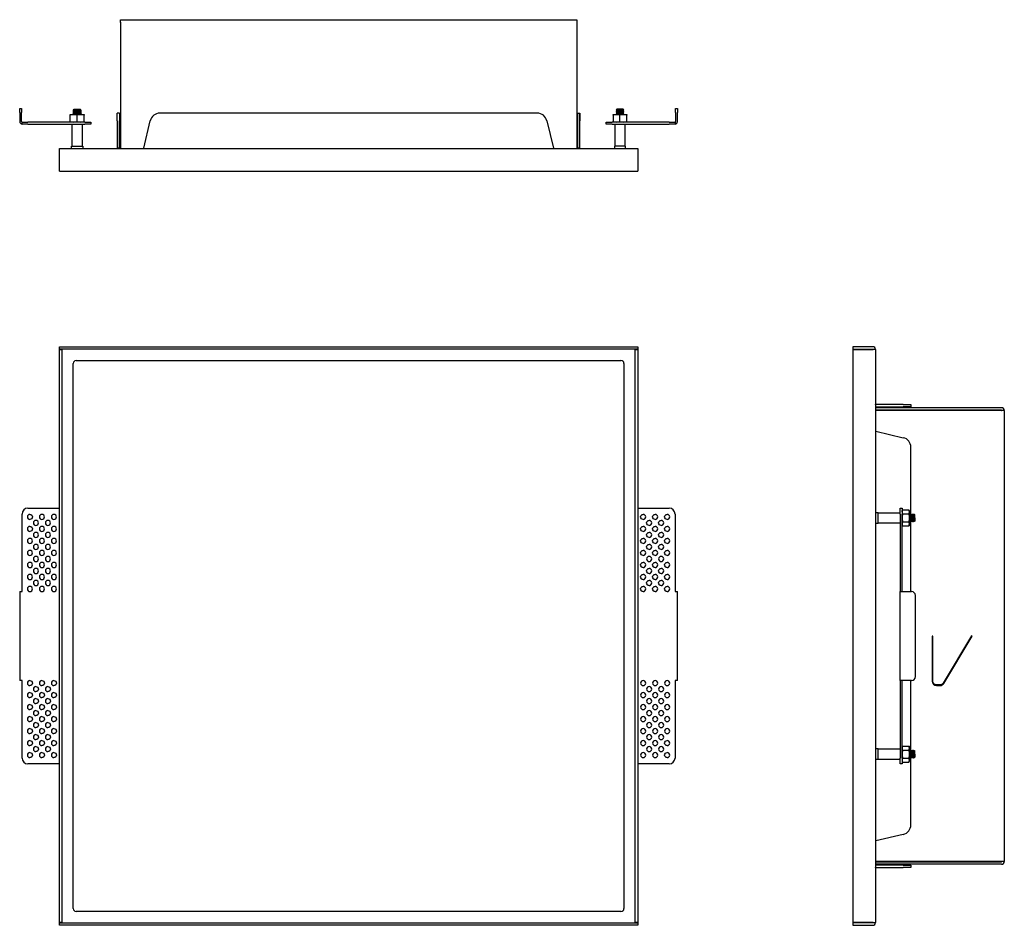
# Model space of a CAD drawing. Extents: x 586 to 1086, y 183 to 643.
import ezdxf

# ---------------------------------------------------------------- set-up
doc = ezdxf.new("R2010")
doc.units = 0
doc.header["$MEASUREMENT"] = 0
doc.layers.add('MAKE2D$VISIBILE$CURVE', color=7, linetype='CONTINUOUS')

msp = doc.modelspace()

# ---------------------------------------------------------------- linework, layer by layer
at = {"layer": 'MAKE2D$VISIBILE$CURVE', "color": 7}
for p, q in [((636.9, 641.39), (636.9, 642.79)), ((636.9, 642.79), (638.3, 642.79)), ((636.9, 641.39), (636.9, 577.29)), ((638.3, 642.79), (867.5, 642.79)), ((867.5, 642.79), (868.9, 642.79)), ((868.9, 642.79), (868.9, 641.39)), ((868.9, 641.39), (868.9, 577.29)), ((585.7, 595.59), (585.7, 597.59)), ((585.7, 597.59), (586.7, 597.59)), ((586.7, 597.59), (586.7, 595.59)), ((612.9, 596.72), (613.23, 596.91)), ((612.9, 596.72), (616.9, 596.72)), ((612.9, 596.65), (612.9, 596.72)), ((612.9, 596.65), (616.9, 596.65)), ((613.23, 596.46), (612.9, 596.65)), ((612.9, 596.27), (613.23, 596.46)), ((612.9, 596.27), (616.9, 596.27)), ((613.23, 596), (612.9, 596.19)), ((616.9, 596.19), (612.9, 596.19)), ((612.9, 595.81), (613.23, 596)), ((616.9, 595.81), (612.9, 595.81)), ((612.9, 595.74), (612.9, 595.81)), ((612.9, 595.74), (616.9, 595.74)), ((613.23, 595.55), (612.9, 595.74)), ((613.02, 597.03), (613.28, 597.29)), ((613.02, 597.03), (616.78, 597.03)), ((613.23, 596.91), (613.02, 597.03)), ((613.23, 596.91), (616.57, 596.91)), ((613.23, 596.46), (616.57, 596.46)), ((616.57, 596), (613.23, 596)), ((613.28, 597.29), (616.52, 597.29)), ((616.52, 597.29), (616.78, 597.03)), ((616.78, 597.03), (616.57, 596.91)), ((616.57, 596.91), (616.9, 596.72)), ((616.9, 596.65), (616.57, 596.46)), ((616.57, 596.46), (616.9, 596.27)), ((616.9, 596.19), (616.57, 596)), ((616.57, 596), (616.9, 595.81)), ((616.9, 595.74), (616.57, 595.55)), ((616.9, 596.72), (616.9, 596.65)), ((616.9, 595.81), (616.9, 595.74)), ((888.9, 596.72), (889.23, 596.91)), ((888.9, 596.72), (888.9, 596.65)), ((892.9, 596.72), (888.9, 596.72)), ((888.9, 596.65), (889.23, 596.46)), ((892.9, 596.65), (888.9, 596.65)), ((889.23, 596.46), (888.9, 596.27)), ((888.9, 596.27), (888.9, 596.19)), ((892.9, 596.27), (888.9, 596.27)), ((888.9, 596.19), (889.23, 596)), ((888.9, 596.19), (892.9, 596.19)), ((889.23, 596), (888.9, 595.81)), ((888.9, 595.81), (892.9, 595.81)), ((888.9, 595.74), (889.23, 595.55)), ((892.9, 595.74), (888.9, 595.74)), ((889.28, 597.29), (889.02, 597.03)), ((889.02, 597.03), (889.23, 596.91)), ((892.78, 597.03), (889.02, 597.03)), ((892.57, 596.91), (889.23, 596.91)), ((892.57, 596.46), (889.23, 596.46)), ((889.23, 596), (892.57, 596)), ((892.52, 597.29), (889.28, 597.29)), ((892.78, 597.03), (892.52, 597.29)), ((892.57, 596.91), (892.78, 597.03)), ((892.57, 596.91), (892.9, 596.72)), ((892.57, 596.46), (892.9, 596.65)), ((892.9, 596.27), (892.57, 596.46)), ((892.57, 596), (892.9, 596.19)), ((892.9, 595.81), (892.57, 596)), ((892.57, 595.55), (892.9, 595.74)), ((892.9, 596.65), (892.9, 596.72)), ((892.9, 596.19), (892.9, 596.27)), ((919.1, 595.59), (919.1, 597.59)), ((919.1, 597.59), (920.1, 597.59)), ((920.1, 597.59), (920.1, 595.59)), ((585.7, 595.59), (585.7, 590.99)), ((586.7, 590.99), (586.7, 595.59)), ((586.9, 589.79), (586.9, 590.79)), ((586.9, 590.79), (589.9, 590.79)), ((611.4, 590.79), (589.9, 590.79)), ((611.4, 594.59), (613.15, 594.59)), ((611.4, 594.28), (611.4, 594.59)), ((611.4, 591.11), (611.4, 594.28)), ((611.4, 590.79), (611.4, 591.11)), ((618.4, 590.79), (611.4, 590.79)), ((612.9, 595.36), (613.23, 595.55)), ((616.9, 595.36), (612.9, 595.36)), ((612.9, 595.28), (612.9, 595.36)), ((613.23, 595.09), (612.9, 595.28)), ((612.9, 595.28), (616.9, 595.28)), ((612.9, 594.91), (613.23, 595.09)), ((616.9, 594.91), (612.9, 594.91)), ((612.9, 594.83), (612.9, 594.91)), ((613.23, 594.64), (612.9, 594.83)), ((612.9, 594.83), (616.9, 594.83)), ((613.15, 594.59), (616.65, 594.59)), ((616.57, 595.55), (613.23, 595.55)), ((616.57, 595.09), (613.23, 595.09)), ((616.57, 594.64), (613.23, 594.64)), ((614.9, 591.11), (614.9, 594.28)), ((616.57, 595.55), (616.9, 595.36)), ((616.9, 595.28), (616.57, 595.09)), ((616.57, 595.09), (616.9, 594.91)), ((616.9, 594.83), (616.57, 594.64)), ((616.65, 594.59), (618.4, 594.59)), ((616.9, 595.36), (616.9, 595.28)), ((616.9, 594.91), (616.9, 594.83)), ((618.4, 594.59), (618.4, 594.28)), ((618.4, 591.11), (618.4, 594.28)), ((618.4, 591.11), (618.4, 590.79)), ((618.9, 590.79), (618.4, 590.79)), ((618.9, 590.79), (621.9, 590.79)), ((621.9, 590.79), (621.9, 589.79)), ((635.3, 591.45), (635.3, 595.29)), ((636.5, 595.29), (635.3, 595.29)), ((635.3, 591.45), (635.3, 577.49)), ((636.5, 595.29), (636.5, 591.45)), ((636.5, 577.49), (636.5, 591.45)), ((648.79, 577.49), (652.11, 591.45)), ((848.84, 595.29), (656.97, 595.29)), ((853.7, 591.45), (857.02, 577.49)), ((869.3, 595.29), (870.5, 595.29)), ((869.3, 595.29), (869.3, 591.45)), ((869.3, 591.45), (869.3, 595.29)), ((869.3, 591.45), (869.3, 577.49)), ((870.5, 591.45), (870.5, 595.29)), ((870.5, 595.29), (870.5, 591.45)), ((870.5, 577.49), (870.5, 591.45)), ((883.9, 589.79), (883.9, 590.79)), ((883.9, 590.79), (886.9, 590.79)), ((887.4, 590.79), (886.9, 590.79)), ((887.4, 594.59), (889.15, 594.59)), ((887.4, 594.28), (887.4, 594.59)), ((887.4, 594.28), (887.4, 591.11)), ((887.4, 590.79), (887.4, 591.11)), ((894.4, 590.79), (887.4, 590.79)), ((889.23, 595.55), (888.9, 595.36)), ((888.9, 595.36), (892.9, 595.36)), ((888.9, 595.28), (889.23, 595.09)), ((892.9, 595.28), (888.9, 595.28)), ((889.23, 595.09), (888.9, 594.91)), ((888.9, 594.91), (892.9, 594.91)), ((888.9, 594.83), (889.23, 594.64)), ((892.9, 594.83), (888.9, 594.83)), ((892.65, 594.59), (889.15, 594.59)), ((889.23, 595.55), (892.57, 595.55)), ((889.23, 595.09), (892.57, 595.09)), ((889.23, 594.64), (892.57, 594.64)), ((890.9, 591.11), (890.9, 594.28)), ((892.9, 595.36), (892.57, 595.55)), ((892.57, 595.09), (892.9, 595.28)), ((892.9, 594.91), (892.57, 595.09)), ((892.57, 594.64), (892.9, 594.83)), ((892.65, 594.59), (894.4, 594.59)), ((894.4, 594.59), (894.4, 594.28)), ((894.4, 591.11), (894.4, 594.28)), ((894.4, 591.11), (894.4, 590.79)), ((915.9, 590.79), (894.4, 590.79)), ((915.9, 590.79), (918.9, 590.79)), ((918.9, 590.79), (918.9, 589.79)), ((919.1, 595.59), (919.1, 590.99)), ((920.1, 590.99), (920.1, 595.59)), ((589.9, 589.79), (586.9, 589.79)), ((589.9, 589.79), (612.4, 589.79)), ((612.4, 589.79), (617.4, 589.79)), ((612.4, 578.59), (612.4, 589.79)), ((617.4, 589.79), (618.9, 589.79)), ((617.4, 589.79), (617.4, 578.59)), ((621.9, 589.79), (618.9, 589.79)), ((886.9, 589.79), (883.9, 589.79)), ((886.9, 589.79), (888.4, 589.79)), ((888.4, 589.79), (893.4, 589.79)), ((888.4, 578.59), (888.4, 589.79)), ((893.4, 589.79), (893.4, 578.59)), ((893.4, 589.79), (915.9, 589.79)), ((918.9, 589.79), (915.9, 589.79)), ((605.9, 575.89), (605.9, 577.29)), ((605.9, 577.29), (607.3, 577.29)), ((605.9, 565.79), (605.9, 575.89)), ((607.3, 577.29), (612.08, 577.29)), ((612.08, 578.59), (612.4, 578.59)), ((612.08, 577.29), (612.08, 578.59)), ((612.08, 577.29), (617.73, 577.29)), ((612.4, 578.59), (617.4, 578.59)), ((617.4, 578.59), (617.73, 578.59)), ((617.73, 578.59), (617.73, 577.29)), ((617.73, 577.29), (635.1, 577.29)), ((635.1, 577.29), (636.49, 577.29)), ((636.5, 577.49), (635.3, 577.49)), ((636.49, 577.29), (636.5, 577.49)), ((636.49, 577.29), (636.9, 577.29)), ((636.9, 577.29), (868.9, 577.29)), ((648.74, 577.29), (648.79, 577.49)), ((857.02, 577.49), (857.07, 577.29)), ((868.9, 577.29), (869.32, 577.29)), ((869.3, 577.49), (869.32, 577.29)), ((870.5, 577.49), (869.3, 577.49)), ((869.32, 577.29), (870.7, 577.29)), ((870.7, 577.29), (888.08, 577.29)), ((888.4, 578.59), (888.08, 578.59)), ((888.08, 578.59), (888.08, 577.29)), ((888.08, 577.29), (893.73, 577.29)), ((893.4, 578.59), (888.4, 578.59)), ((893.73, 578.59), (893.4, 578.59)), ((893.73, 577.29), (893.73, 578.59)), ((893.73, 577.29), (898.5, 577.29)), ((898.5, 577.29), (899.9, 577.29)), ((899.9, 577.29), (899.9, 575.89)), ((899.9, 575.89), (899.9, 565.79)), ((605.9, 565.79), (899.9, 565.79)), ((605.9, 476.6), (899.9, 476.6)), ((605.9, 475.4), (605.9, 476.6)), ((899.9, 476.6), (899.9, 475.4)), ((1009.3, 476.6), (1009.3, 475.4)), ((1019.4, 476.6), (1009.3, 476.6)), ((899.9, 475.4), (605.9, 475.4)), ((605.9, 475.2), (605.9, 475.4)), ((605.9, 394.6), (605.9, 475.2)), ((605.9, 475.2), (607.1, 475.2)), ((607.1, 475.2), (607.1, 184)), ((607.1, 475.2), (607.3, 475.2)), ((898.5, 475.2), (898.7, 475.2)), ((898.7, 184), (898.7, 475.2)), ((898.7, 475.2), (899.9, 475.2)), ((899.9, 475.4), (899.9, 475.2)), ((899.9, 475.2), (899.9, 394.6)), ((1009.3, 475.4), (1019.4, 475.4)), ((1009.3, 475.2), (1009.3, 184)), ((1009.3, 475.2), (1019.4, 475.2)), ((1019.4, 475.2), (1019.6, 475.2)), ((1020.8, 475.2), (1019.6, 475.2)), ((1020.8, 475.2), (1020.8, 447.4)), ((612.9, 191.1), (612.9, 468.1)), ((614.4, 469.6), (891.4, 469.6)), ((892.9, 468.1), (892.9, 191.1)), ((1020.8, 447.4), (1020.8, 446.01)), ((1020.8, 446.01), (1021, 446)), ((1020.8, 446.01), (1020.8, 445.6)), ((1020.8, 445.6), (1020.8, 444.4)), ((1084.9, 445.6), (1020.8, 445.6)), ((1034.95, 447.2), (1021, 447.2)), ((1021, 446), (1021, 447.2)), ((1021, 446), (1034.95, 446)), ((1034.95, 447.2), (1038.8, 447.2)), ((1038.8, 446), (1034.95, 446)), ((1038.8, 447.2), (1038.8, 446)), ((1020.8, 444.4), (1020.8, 444.2)), ((1084.9, 444.4), (1020.8, 444.4)), ((1020.8, 444.2), (1020.8, 215)), ((1084.9, 444.2), (1020.8, 444.2)), ((1084.9, 444.2), (1085.1, 444.2)), ((1086.3, 444.2), (1085.1, 444.2)), ((1086.3, 444.2), (1086.3, 215)), ((1020.8, 433.76), (1021, 433.71)), ((1021, 433.71), (1034.95, 430.39)), ((1038.8, 389.6), (1038.8, 425.53)), ((586.9, 352.2), (586.9, 391.6)), ((589.9, 394.6), (605.9, 394.6)), ((605.9, 264.6), (605.9, 394.6)), ((899.9, 394.6), (899.9, 264.6)), ((899.9, 394.6), (915.9, 394.6)), ((918.9, 391.6), (918.9, 352.2)), ((1020.8, 392.42), (1022.1, 392.42)), ((1022.1, 389.6), (1022.1, 392.42)), ((1033.3, 392.1), (1022.1, 392.1)), ((1033.3, 391.6), (1033.3, 394.6)), ((1033.3, 394.6), (1034.3, 394.6)), ((1033.3, 391.6), (1033.3, 352.2)), ((1034.3, 394.6), (1034.3, 392.63)), ((1034.3, 392.63), (1034.3, 391.6)), ((1034.3, 352.2), (1034.3, 391.6)), ((1034.61, 393.64), (1037.78, 393.64)), ((1034.61, 391.62), (1037.78, 391.62)), ((1037.78, 393.64), (1038.1, 393.1)), ((1038.1, 392.63), (1038.1, 393.1)), ((1038.1, 392.63), (1038.1, 389.6)), ((1038.1, 391.35), (1038.14, 391.27)), ((1038.14, 391.27), (1038.33, 391.6)), ((1038.14, 391.27), (1038.14, 389.6)), ((1038.33, 389.6), (1038.33, 391.6)), ((1038.41, 391.6), (1038.41, 389.6)), ((1038.41, 391.6), (1038.6, 391.27)), ((1038.6, 391.27), (1038.79, 391.6)), ((1038.6, 391.27), (1038.6, 389.6)), ((1038.79, 389.6), (1038.79, 391.6)), ((1038.86, 391.6), (1038.86, 389.6)), ((1038.86, 391.6), (1039.05, 391.27)), ((1039.05, 391.27), (1039.24, 391.6)), ((1039.05, 391.27), (1039.05, 389.6)), ((1039.24, 389.6), (1039.24, 391.6)), ((1039.32, 391.6), (1039.32, 389.6)), ((1039.32, 391.6), (1039.51, 391.27)), ((1039.51, 391.27), (1039.7, 391.6)), ((1039.51, 391.27), (1039.51, 389.6)), ((1039.7, 391.6), (1039.7, 389.6)), ((1039.7, 391.6), (1039.77, 391.6)), ((1039.77, 391.6), (1039.96, 391.27)), ((1039.77, 389.6), (1039.77, 391.6)), ((1039.96, 391.27), (1040.15, 391.6)), ((1039.96, 389.6), (1039.96, 391.27)), ((1040.15, 391.6), (1040.23, 391.6)), ((1040.15, 389.6), (1040.15, 391.6)), ((1040.23, 391.6), (1040.42, 391.27)), ((1040.23, 389.6), (1040.23, 391.6)), ((1040.42, 391.27), (1040.54, 391.48)), ((1040.42, 389.6), (1040.42, 391.27)), ((1040.54, 391.48), (1040.8, 391.22)), ((1040.54, 389.6), (1040.54, 391.48)), ((1040.8, 389.6), (1040.8, 391.22)), ((1022.1, 386.77), (1020.8, 386.77)), ((1022.1, 386.77), (1022.1, 389.6)), ((1022.1, 387.1), (1033.3, 387.1)), ((1034.61, 385.56), (1034.3, 386.1)), ((1034.61, 387.58), (1037.78, 387.58)), ((1034.61, 385.56), (1037.78, 385.56)), ((1038.1, 386.1), (1037.78, 385.56)), ((1038.1, 389.6), (1038.1, 386.57)), ((1038.14, 387.93), (1038.1, 387.84)), ((1038.1, 386.1), (1038.1, 386.57)), ((1038.14, 387.93), (1038.14, 389.6)), ((1038.33, 387.6), (1038.14, 387.93)), ((1038.33, 389.6), (1038.33, 387.6)), ((1038.33, 389.6), (1038.41, 389.6)), ((1038.41, 387.6), (1038.33, 387.6)), ((1038.41, 387.6), (1038.41, 389.6)), ((1038.6, 387.93), (1038.41, 387.6)), ((1038.6, 387.93), (1038.6, 389.6)), ((1038.79, 387.6), (1038.6, 387.93)), ((1038.79, 389.6), (1038.86, 389.6)), ((1038.79, 389.6), (1038.79, 387.6)), ((1038.86, 387.6), (1038.79, 387.6)), ((1038.8, 352.2), (1038.8, 387.6)), ((1038.86, 387.6), (1038.86, 389.6)), ((1039.05, 387.93), (1038.86, 387.6)), ((1039.05, 387.93), (1039.05, 389.6)), ((1039.24, 387.6), (1039.05, 387.93)), ((1039.24, 389.6), (1039.24, 387.6)), ((1039.24, 389.6), (1039.32, 389.6)), ((1039.32, 387.6), (1039.24, 387.6)), ((1039.32, 387.6), (1039.32, 389.6)), ((1039.51, 387.93), (1039.32, 387.6)), ((1039.51, 387.93), (1039.51, 389.6)), ((1039.7, 387.6), (1039.51, 387.93)), ((1039.7, 387.6), (1039.7, 389.6)), ((1039.77, 387.6), (1039.7, 387.6)), ((1039.77, 389.6), (1039.77, 387.6)), ((1039.96, 387.93), (1039.77, 387.6)), ((1039.96, 389.6), (1039.96, 387.93)), ((1040.15, 387.6), (1039.96, 387.93)), ((1040.15, 389.6), (1040.15, 387.6)), ((1040.23, 387.6), (1040.15, 387.6)), ((1040.23, 389.6), (1040.23, 387.6)), ((1040.42, 387.93), (1040.23, 387.6)), ((1040.42, 389.6), (1040.42, 387.93)), ((1040.54, 387.72), (1040.42, 387.93)), ((1040.54, 389.6), (1040.54, 387.72)), ((1040.8, 387.98), (1040.54, 387.72)), ((1040.8, 389.6), (1040.8, 387.98)), ((585.7, 352.2), (586.9, 352.2)), ((585.7, 352.2), (585.7, 307)), ((918.9, 352.2), (920.1, 352.2)), ((920.1, 307), (920.1, 352.2)), ((1033.3, 352.2), (1034.5, 352.2)), ((1033.3, 307), (1033.3, 352.2)), ((1034.5, 352.2), (1039.1, 352.2)), ((1041.1, 309), (1041.1, 350.2)), ((1049.95, 329.6), (1049.65, 329.6)), ((1049.65, 329.6), (1049.65, 306.6)), ((1049.95, 306.6), (1049.95, 329.6)), ((1069.68, 329.67), (1055.26, 305.65)), ((1055.52, 305.49), (1069.93, 329.52)), ((1069.93, 329.52), (1069.68, 329.67)), ((586.9, 307), (585.7, 307)), ((586.9, 267.6), (586.9, 307)), ((920.1, 307), (918.9, 307)), ((918.9, 307), (918.9, 267.6)), ((1034.5, 307), (1033.3, 307)), ((1033.3, 307), (1033.3, 267.6)), ((1034.3, 267.6), (1034.3, 307)), ((1039.1, 307), (1034.5, 307)), ((1038.8, 269.6), (1038.8, 307)), ((1053.67, 304.75), (1051.8, 304.75)), ((1051.8, 304.45), (1053.67, 304.45)), ((1020.8, 272.42), (1022.1, 272.42)), ((1022.1, 269.6), (1022.1, 272.42)), ((1033.3, 272.1), (1022.1, 272.1)), ((1034.3, 273.1), (1034.61, 273.64)), ((1034.61, 273.64), (1037.78, 273.64)), ((1034.61, 271.62), (1037.78, 271.62)), ((1037.78, 273.64), (1038.1, 273.1)), ((1038.1, 273.1), (1038.1, 272.63)), ((1038.1, 272.63), (1038.1, 269.6)), ((1038.1, 271.35), (1038.14, 271.27)), ((1038.14, 271.27), (1038.33, 271.6)), ((1038.14, 271.27), (1038.14, 269.6)), ((1038.33, 269.6), (1038.33, 271.6)), ((1038.41, 271.6), (1038.41, 269.6)), ((1038.41, 271.6), (1038.6, 271.27)), ((1038.6, 271.27), (1038.79, 271.6)), ((1038.6, 271.27), (1038.6, 269.6)), ((1038.79, 269.6), (1038.79, 271.6)), ((1038.86, 271.6), (1038.86, 269.6)), ((1038.86, 271.6), (1039.05, 271.27)), ((1039.05, 271.27), (1039.24, 271.6)), ((1039.05, 271.27), (1039.05, 269.6)), ((1039.24, 269.6), (1039.24, 271.6)), ((1039.32, 271.6), (1039.32, 269.6)), ((1039.32, 271.6), (1039.51, 271.27)), ((1039.51, 271.27), (1039.7, 271.6)), ((1039.51, 271.27), (1039.51, 269.6)), ((1039.7, 271.6), (1039.7, 269.6)), ((1039.7, 271.6), (1039.77, 271.6)), ((1039.77, 271.6), (1039.96, 271.27)), ((1039.77, 269.6), (1039.77, 271.6)), ((1039.96, 271.27), (1040.15, 271.6)), ((1039.96, 269.6), (1039.96, 271.27)), ((1040.15, 271.6), (1040.23, 271.6)), ((1040.15, 269.6), (1040.15, 271.6)), ((1040.23, 271.6), (1040.42, 271.27)), ((1040.23, 269.6), (1040.23, 271.6)), ((1040.42, 271.27), (1040.54, 271.48)), ((1040.42, 269.6), (1040.42, 271.27)), ((1040.54, 271.48), (1040.8, 271.22)), ((1040.54, 269.6), (1040.54, 271.48)), ((1040.8, 269.6), (1040.8, 271.22)), ((1022.1, 266.77), (1020.8, 266.77)), ((1022.1, 266.77), (1022.1, 269.6)), ((1022.1, 267.1), (1033.3, 267.1)), ((1033.3, 264.6), (1033.3, 267.6)), ((1034.3, 267.6), (1034.3, 266.57)), ((1034.3, 266.57), (1034.3, 264.6)), ((1034.61, 267.58), (1037.78, 267.58)), ((1034.61, 265.56), (1037.78, 265.56)), ((1038.1, 266.1), (1037.78, 265.56)), ((1038.1, 269.6), (1038.1, 266.57)), ((1038.14, 267.93), (1038.1, 267.84)), ((1038.1, 266.57), (1038.1, 266.1)), ((1038.14, 267.93), (1038.14, 269.6)), ((1038.33, 267.6), (1038.14, 267.93)), ((1038.33, 269.6), (1038.33, 267.6)), ((1038.33, 269.6), (1038.41, 269.6)), ((1038.41, 267.6), (1038.33, 267.6)), ((1038.41, 267.6), (1038.41, 269.6)), ((1038.6, 267.93), (1038.41, 267.6)), ((1038.6, 267.93), (1038.6, 269.6)), ((1038.79, 267.6), (1038.6, 267.93)), ((1038.79, 269.6), (1038.86, 269.6)), ((1038.79, 269.6), (1038.79, 267.6)), ((1038.86, 267.6), (1038.79, 267.6)), ((1038.8, 233.66), (1038.8, 267.6)), ((1038.86, 267.6), (1038.86, 269.6)), ((1039.05, 267.93), (1038.86, 267.6)), ((1039.05, 267.93), (1039.05, 269.6)), ((1039.24, 267.6), (1039.05, 267.93)), ((1039.24, 269.6), (1039.24, 267.6)), ((1039.24, 269.6), (1039.32, 269.6)), ((1039.32, 267.6), (1039.24, 267.6)), ((1039.32, 267.6), (1039.32, 269.6)), ((1039.51, 267.93), (1039.32, 267.6)), ((1039.51, 267.93), (1039.51, 269.6)), ((1039.7, 267.6), (1039.51, 267.93)), ((1039.7, 267.6), (1039.7, 269.6)), ((1039.7, 269.6), (1039.77, 269.6)), ((1039.77, 269.6), (1039.77, 267.6)), ((1039.96, 267.93), (1039.77, 267.6)), ((1039.96, 269.6), (1039.96, 267.93)), ((1040.15, 267.6), (1039.96, 267.93)), ((1040.15, 269.6), (1040.15, 267.6)), ((1040.23, 267.6), (1040.15, 267.6)), ((1040.23, 269.6), (1040.23, 267.6)), ((1040.42, 267.93), (1040.23, 267.6)), ((1040.42, 269.6), (1040.42, 267.93)), ((1040.54, 267.72), (1040.42, 267.93)), ((1040.54, 269.6), (1040.54, 267.72)), ((1040.8, 267.98), (1040.54, 267.72)), ((1040.8, 269.6), (1040.8, 267.98)), ((605.9, 264.6), (589.9, 264.6)), ((605.9, 184), (605.9, 264.6)), ((899.9, 264.6), (899.9, 184)), ((915.9, 264.6), (899.9, 264.6)), ((1034.3, 264.6), (1033.3, 264.6)), ((1021, 225.48), (1020.8, 225.43)), ((1034.95, 228.8), (1021, 225.48)), ((1020.8, 215), (1020.8, 214.8)), ((1084.9, 215), (1020.8, 215)), ((1020.8, 214.8), (1020.8, 213.6)), ((1020.8, 214.8), (1084.9, 214.8)), ((1020.8, 213.6), (1020.8, 213.18)), ((1084.9, 213.6), (1020.8, 213.6)), ((1021, 213.2), (1020.8, 213.18)), ((1020.8, 213.18), (1020.8, 211.8)), ((1020.8, 211.8), (1020.8, 184)), ((1034.95, 213.2), (1021, 213.2)), ((1021, 212), (1021, 213.2)), ((1021, 212), (1034.95, 212)), ((1034.95, 213.2), (1038.8, 213.2)), ((1038.8, 212), (1034.95, 212)), ((1038.8, 213.2), (1038.8, 212)), ((1085.1, 215), (1084.9, 215)), ((1086.3, 215), (1085.1, 215)), ((891.4, 189.6), (614.4, 189.6)), ((607.1, 184), (605.9, 184)), ((605.9, 183.8), (605.9, 184)), ((605.9, 183.8), (899.9, 183.8)), ((605.9, 182.6), (605.9, 183.8)), ((899.9, 182.6), (605.9, 182.6)), ((607.3, 184), (607.1, 184)), ((898.7, 184), (898.5, 184)), ((899.9, 184), (898.7, 184)), ((899.9, 184), (899.9, 183.8)), ((899.9, 183.8), (899.9, 182.6)), ((1019.4, 184), (1009.3, 184)), ((1009.3, 183.8), (1009.3, 182.6)), ((1019.4, 183.8), (1009.3, 183.8)), ((1009.3, 182.6), (1019.4, 182.6)), ((1019.6, 184), (1019.4, 184)), ((1019.6, 184), (1020.8, 184))]:
    msp.add_line(p, q, dxfattribs=at)
for centre, radius, start, end in [((638.3, 641.39), 1.4, 171.7868, 180), ((586.9, 590.99), 1.2, 180, 270), ((613.24, 589.07), 5.52, 90.8633, 109.3929), ((613.24, 596.31), 5.52, 250.6071, 269.1367), ((613.08, 589.11), 5.48, 70.5368, 89.207), ((613.08, 596.27), 5.48, 270.793, 289.4632), ((616.74, 589.07), 5.52, 90.8633, 109.3929), ((616.74, 596.31), 5.52, 250.6071, 269.1367), ((616.58, 589.11), 5.48, 70.5368, 89.207), ((616.58, 596.27), 5.48, 270.793, 289.4632), ((656.97, 590.29), 5, 90, 166.62), ((848.84, 590.29), 5, 13.38, 90), ((889.24, 589.07), 5.52, 90.8633, 109.3929), ((889.24, 596.31), 5.52, 250.6071, 269.1367), ((889.08, 589.11), 5.48, 70.5368, 89.207), ((889.08, 596.27), 5.48, 270.793, 289.4632), ((892.74, 589.07), 5.52, 90.8633, 109.3929), ((892.74, 596.31), 5.52, 250.6071, 269.1367), ((892.58, 589.11), 5.48, 70.5368, 89.207), ((892.58, 596.27), 5.48, 270.793, 289.4632), ((918.9, 590.99), 1.2, 270, 360), ((1019.4, 475.2), 1.4, 360, 90), ((614.4, 468.1), 1.5, 90, 180), ((891.4, 468.1), 1.5, 360, 90), ((1084.9, 444.2), 1.4, 0, 90), ((1033.8, 425.53), 5, 0, 76.62), ((589.9, 391.6), 3, 90, 180), ((590.9, 390.1), 1.3, 90, 270), ((597, 390.1), 1.3, 90, 270), ((597, 390.1), 1.3, 270, 90), ((603.1, 390.1), 1.3, 90, 270), ((603.1, 390.1), 1.3, 270, 90), ((902.7, 390.1), 1.3, 270, 90), ((908.8, 390.1), 1.3, 270, 90), ((914.9, 390.1), 1.3, 270, 90), ((915.9, 391.6), 3, 0, 90), ((1036.33, 392.55), 2.03, 147.7362, 177.8796), ((1036.32, 392.7), 2.02, 182.0076, 212.3766), ((1041.51, 389.52), 7.21, 163.0571, 179.355), ((1036.07, 392.55), 2.03, 2.1204, 32.2638), ((1036.08, 392.7), 2.02, 327.6234, 357.9924), ((1030.89, 389.52), 7.21, 0.645, 16.9429), ((593.95, 387.05), 1.3, 90, 270), ((593.95, 387.05), 1.3, 270, 90), ((600.05, 387.05), 1.3, 90, 270), ((600.05, 387.05), 1.3, 270, 90), ((905.75, 387.05), 1.3, 270, 90), ((911.85, 387.05), 1.3, 270, 90), ((1041.5, 389.68), 7.21, 180.6393, 196.9487), ((1036.33, 386.49), 2.03, 147.7362, 177.8796), ((1036.32, 386.64), 2.02, 182.0076, 212.3766), ((1030.89, 389.68), 7.21, 343.0513, 359.3607), ((1036.07, 386.49), 2.03, 2.1204, 32.2638), ((1036.08, 386.64), 2.02, 327.6234, 357.9924), ((590.9, 384), 1.3, 90, 270), ((593.95, 380.95), 1.3, 90, 270), ((593.95, 380.95), 1.3, 270, 90), ((597, 384), 1.3, 90, 270), ((597, 384), 1.3, 270, 90), ((600.05, 380.95), 1.3, 90, 270), ((600.05, 380.95), 1.3, 270, 90), ((603.1, 384), 1.3, 90, 270), ((603.1, 384), 1.3, 270, 90), ((902.7, 384), 1.3, 270, 90), ((905.75, 380.95), 1.3, 270, 90), ((908.8, 384), 1.3, 270, 90), ((911.85, 380.95), 1.3, 270, 90), ((914.9, 384), 1.3, 270, 90), ((590.9, 377.9), 1.3, 90, 270), ((590.9, 377.9), 1.3, 270, 90), ((593.95, 374.85), 1.3, 90, 270), ((593.95, 374.85), 1.3, 270, 90), ((597, 377.9), 1.3, 90, 270), ((597, 377.9), 1.3, 270, 90), ((600.05, 374.85), 1.3, 90, 270), ((600.05, 374.85), 1.3, 270, 90), ((603.1, 377.9), 1.3, 90, 270), ((603.1, 377.9), 1.3, 270, 90), ((902.7, 377.9), 1.3, 270, 90), ((905.75, 374.85), 1.3, 270, 90), ((908.8, 377.9), 1.3, 270, 90), ((911.85, 374.85), 1.3, 270, 90), ((914.9, 377.9), 1.3, 270, 90), ((590.9, 371.8), 1.3, 90, 270), ((590.9, 371.8), 1.3, 270, 90), ((597, 371.8), 1.3, 90, 270), ((597, 371.8), 1.3, 270, 90), ((603.1, 371.8), 1.3, 90, 270), ((603.1, 371.8), 1.3, 270, 90), ((902.7, 371.8), 1.3, 270, 90), ((908.8, 371.8), 1.3, 270, 90), ((914.9, 371.8), 1.3, 270, 90), ((590.9, 365.7), 1.3, 90, 270), ((590.9, 365.7), 1.3, 270, 90), ((593.95, 368.75), 1.3, 90, 270), ((593.95, 368.75), 1.3, 270, 90), ((597, 365.7), 1.3, 90, 270), ((597, 365.7), 1.3, 270, 90), ((600.05, 368.75), 1.3, 90, 270), ((600.05, 368.75), 1.3, 270, 90), ((603.1, 365.7), 1.3, 90, 270), ((603.1, 365.7), 1.3, 270, 90), ((902.7, 365.7), 1.3, 270, 90), ((905.75, 368.75), 1.3, 90, 270), ((905.75, 368.75), 1.3, 270, 90), ((908.8, 365.7), 1.3, 270, 90), ((911.85, 368.75), 1.3, 90, 270), ((911.85, 368.75), 1.3, 270, 90), ((914.9, 365.7), 1.3, 270, 90), ((590.9, 359.6), 1.3, 90, 270), ((590.9, 359.6), 1.3, 270, 90), ((593.95, 362.65), 1.3, 90, 270), ((593.95, 362.65), 1.3, 270, 90), ((597, 359.6), 1.3, 90, 270), ((597, 359.6), 1.3, 270, 90), ((600.05, 362.65), 1.3, 90, 270), ((600.05, 362.65), 1.3, 270, 90), ((603.1, 359.6), 1.3, 90, 270), ((603.1, 359.6), 1.3, 270, 90), ((902.7, 359.6), 1.3, 270, 90), ((905.75, 362.65), 1.3, 270, 90), ((908.8, 359.6), 1.3, 270, 90), ((911.85, 362.65), 1.3, 270, 90), ((914.9, 359.6), 1.3, 270, 90), ((593.95, 356.55), 1.3, 90, 270), ((593.95, 356.55), 1.3, 270, 90), ((600.05, 356.55), 1.3, 90, 270), ((600.05, 356.55), 1.3, 270, 90), ((905.75, 356.55), 1.3, 270, 90), ((911.85, 356.55), 1.3, 270, 90), ((590.9, 353.5), 1.3, 90, 270), ((590.9, 353.5), 1.3, 270, 90), ((597, 353.5), 1.3, 90, 270), ((597, 353.5), 1.3, 270, 90), ((603.1, 353.5), 1.3, 90, 270), ((603.1, 353.5), 1.3, 270, 90), ((902.7, 353.5), 1.3, 270, 90), ((908.8, 353.5), 1.3, 270, 90), ((914.9, 353.5), 1.3, 270, 90), ((1039.1, 350.2), 2, 0, 90), ((590.9, 305.7), 1.3, 90, 270), ((597, 305.7), 1.3, 90, 270), ((603.1, 305.7), 1.3, 90, 270), ((902.7, 305.7), 1.3, 90, 270), ((902.7, 305.7), 1.3, 270, 90), ((908.8, 305.7), 1.3, 90, 270), ((908.8, 305.7), 1.3, 270, 90), ((914.9, 305.7), 1.3, 90, 270), ((914.9, 305.7), 1.3, 270, 90), ((1039.1, 309), 2, 270, 0), ((1051.8, 306.6), 2.15, 180, 270), ((1053.67, 306.6), 2.15, 270, 329.0362), ((590.9, 299.6), 1.3, 90, 270), ((593.95, 302.65), 1.3, 90, 270), ((597, 299.6), 1.3, 90, 270), ((600.05, 302.65), 1.3, 90, 270), ((603.1, 299.6), 1.3, 90, 270), ((902.7, 299.6), 1.3, 90, 270), ((902.7, 299.6), 1.3, 270, 90), ((905.75, 302.65), 1.3, 90, 270), ((905.75, 302.65), 1.3, 270, 90), ((908.8, 299.6), 1.3, 90, 270), ((908.8, 299.6), 1.3, 270, 90), ((911.85, 302.65), 1.3, 90, 270), ((911.85, 302.65), 1.3, 270, 90), ((914.9, 299.6), 1.3, 90, 270), ((914.9, 299.6), 1.3, 270, 90), ((593.95, 296.55), 1.3, 90, 270), ((600.05, 296.55), 1.3, 90, 270), ((905.75, 296.55), 1.3, 90, 270), ((905.75, 296.55), 1.3, 270, 90), ((911.85, 296.55), 1.3, 90, 270), ((911.85, 296.55), 1.3, 270, 90), ((590.9, 293.5), 1.3, 90, 270), ((593.95, 290.45), 1.3, 90, 270), ((597, 293.5), 1.3, 90, 270), ((600.05, 290.45), 1.3, 90, 270), ((603.1, 293.5), 1.3, 90, 270), ((902.7, 293.5), 1.3, 90, 270), ((902.7, 293.5), 1.3, 270, 90), ((905.75, 290.45), 1.3, 90, 270), ((905.75, 290.45), 1.3, 270, 90), ((908.8, 293.5), 1.3, 90, 270), ((908.8, 293.5), 1.3, 270, 90), ((911.85, 290.45), 1.3, 90, 270), ((911.85, 290.45), 1.3, 270, 90), ((914.9, 293.5), 1.3, 90, 270), ((914.9, 293.5), 1.3, 270, 90), ((590.9, 287.4), 1.3, 90, 270), ((593.95, 284.35), 1.3, 90, 270), ((597, 287.4), 1.3, 90, 270), ((600.05, 284.35), 1.3, 90, 270), ((603.1, 287.4), 1.3, 90, 270), ((902.7, 287.4), 1.3, 90, 270), ((902.7, 287.4), 1.3, 270, 90), ((905.75, 284.35), 1.3, 90, 270), ((905.75, 284.35), 1.3, 270, 90), ((908.8, 287.4), 1.3, 90, 270), ((908.8, 287.4), 1.3, 270, 90), ((911.85, 284.35), 1.3, 90, 270), ((911.85, 284.35), 1.3, 270, 90), ((914.9, 287.4), 1.3, 90, 270), ((914.9, 287.4), 1.3, 270, 90), ((590.9, 281.3), 1.3, 90, 270), ((597, 281.3), 1.3, 90, 270), ((603.1, 281.3), 1.3, 90, 270), ((902.7, 281.3), 1.3, 90, 270), ((902.7, 281.3), 1.3, 270, 90), ((908.8, 281.3), 1.3, 90, 270), ((908.8, 281.3), 1.3, 270, 90), ((914.9, 281.3), 1.3, 90, 270), ((914.9, 281.3), 1.3, 270, 90), ((590.9, 275.2), 1.3, 90, 270), ((593.95, 278.25), 1.3, 90, 270), ((597, 275.2), 1.3, 90, 270), ((600.05, 278.25), 1.3, 90, 270), ((603.1, 275.2), 1.3, 90, 270), ((902.7, 275.2), 1.3, 90, 270), ((902.7, 275.2), 1.3, 270, 90), ((905.75, 278.25), 1.3, 90, 270), ((905.75, 278.25), 1.3, 270, 90), ((908.8, 275.2), 1.3, 90, 270), ((908.8, 275.2), 1.3, 270, 90), ((911.85, 278.25), 1.3, 90, 270), ((911.85, 278.25), 1.3, 270, 90), ((914.9, 275.2), 1.3, 270, 90), ((590.9, 269.1), 1.3, 90, 270), ((593.95, 272.15), 1.3, 90, 270), ((597, 269.1), 1.3, 90, 270), ((600.05, 272.15), 1.3, 90, 270), ((603.1, 269.1), 1.3, 90, 270), ((902.7, 269.1), 1.3, 90, 270), ((902.7, 269.1), 1.3, 270, 90), ((905.75, 272.15), 1.3, 90, 270), ((905.75, 272.15), 1.3, 270, 90), ((908.8, 269.1), 1.3, 90, 270), ((908.8, 269.1), 1.3, 270, 90), ((911.85, 272.15), 1.3, 90, 270), ((911.85, 272.15), 1.3, 270, 90), ((914.9, 269.1), 1.3, 270, 90), ((1036.33, 272.55), 2.03, 147.7362, 177.8796), ((1036.32, 272.7), 2.02, 182.0076, 212.3766), ((1041.51, 269.52), 7.21, 163.0571, 179.355), ((1036.07, 272.55), 2.03, 2.1204, 32.2638), ((1036.08, 272.7), 2.02, 327.6234, 357.9924), ((1030.89, 269.52), 7.21, 0.645, 16.9429), ((589.9, 267.6), 3, 180, 270), ((915.9, 267.6), 3, 270, 0), ((1041.5, 269.68), 7.21, 180.6393, 196.9487), ((1036.33, 266.49), 2.03, 147.7362, 177.8796), ((1036.32, 266.64), 2.02, 182.0076, 212.3766), ((1030.89, 269.68), 7.21, 343.0513, 359.3607), ((1036.07, 266.49), 2.03, 2.1204, 32.2638), ((1036.08, 266.64), 2.02, 327.6234, 357.9924), ((1033.8, 233.66), 5, 283.38, 360), ((1084.9, 215), 1.4, 270, 0), ((614.4, 191.1), 1.5, 180, 270), ((891.4, 191.1), 1.5, 270, 360), ((1019.4, 184), 1.4, 270, 360)]:
    msp.add_arc(centre, radius, start, end, dxfattribs=at)
at = {"layer": 'MAKE2D$VISIBILE$CURVE', "color": 7, "extrusion": (0, 0, -1)}
for centre, radius, start, end in [((-586.9, 590.99), 0.2, 270, 0), ((-918.9, 590.99), 0.2, 180, 270), ((-635.1, 577.49), 0.2, 180, 270), ((-870.7, 577.49), 0.2, 270, 360), ((-1019.4, 475.2), 0.2, 90, 180), ((-1021, 447.4), 0.2, 270, 360), ((-1084.9, 444.2), 0.2, 90, 180), ((-590.9, 390.1), 1.3, 90, 270), ((-902.7, 390.1), 1.3, 270, 90), ((-908.8, 390.1), 1.3, 270, 90), ((-914.9, 390.1), 1.3, 270, 90), ((-1036.32, 392.56), 2.02, 2.0076, 32.3766), ((-905.75, 387.05), 1.3, 270, 90), ((-911.85, 387.05), 1.3, 270, 90), ((-1036.33, 386.64), 2.03, 327.7362, 357.8796), ((-1036.07, 386.64), 2.03, 182.1204, 212.2638), ((-590.9, 384), 1.3, 90, 270), ((-902.7, 384), 1.3, 270, 90), ((-905.75, 380.95), 1.3, 270, 90), ((-908.8, 384), 1.3, 270, 90), ((-911.85, 380.95), 1.3, 270, 90), ((-914.9, 384), 1.3, 270, 90), ((-902.7, 377.9), 1.3, 270, 90), ((-905.75, 374.85), 1.3, 270, 90), ((-908.8, 377.9), 1.3, 270, 90), ((-911.85, 374.85), 1.3, 270, 90), ((-914.9, 377.9), 1.3, 270, 90), ((-902.7, 371.8), 1.3, 270, 90), ((-908.8, 371.8), 1.3, 270, 90), ((-914.9, 371.8), 1.3, 270, 90), ((-902.7, 365.7), 1.3, 270, 90), ((-908.8, 365.7), 1.3, 270, 90), ((-914.9, 365.7), 1.3, 270, 90), ((-902.7, 359.6), 1.3, 270, 90), ((-905.75, 362.65), 1.3, 270, 90), ((-908.8, 359.6), 1.3, 270, 90), ((-911.85, 362.65), 1.3, 270, 90), ((-914.9, 359.6), 1.3, 270, 90), ((-905.75, 356.55), 1.3, 270, 90), ((-911.85, 356.55), 1.3, 270, 90), ((-902.7, 353.5), 1.3, 270, 90), ((-908.8, 353.5), 1.3, 270, 90), ((-914.9, 353.5), 1.3, 270, 90), ((-590.9, 305.7), 1.3, 90, 270), ((-597, 305.7), 1.3, 90, 270), ((-603.1, 305.7), 1.3, 90, 270), ((-1051.8, 306.6), 1.85, 270, 360), ((-1053.67, 306.6), 1.85, 210.9638, 270), ((-590.9, 299.6), 1.3, 90, 270), ((-593.95, 302.65), 1.3, 90, 270), ((-597, 299.6), 1.3, 90, 270), ((-600.05, 302.65), 1.3, 90, 270), ((-603.1, 299.6), 1.3, 90, 270), ((-593.95, 296.55), 1.3, 90, 270), ((-600.05, 296.55), 1.3, 90, 270), ((-590.9, 293.5), 1.3, 90, 270), ((-593.95, 290.45), 1.3, 90, 270), ((-597, 293.5), 1.3, 90, 270), ((-600.05, 290.45), 1.3, 90, 270), ((-603.1, 293.5), 1.3, 90, 270), ((-590.9, 287.4), 1.3, 90, 270), ((-593.95, 284.35), 1.3, 90, 270), ((-597, 287.4), 1.3, 90, 270), ((-600.05, 284.35), 1.3, 90, 270), ((-603.1, 287.4), 1.3, 90, 270), ((-590.9, 281.3), 1.3, 90, 270), ((-597, 281.3), 1.3, 90, 270), ((-603.1, 281.3), 1.3, 90, 270), ((-590.9, 275.2), 1.3, 90, 270), ((-593.95, 278.25), 1.3, 90, 270), ((-597, 275.2), 1.3, 90, 270), ((-600.05, 278.25), 1.3, 90, 270), ((-603.1, 275.2), 1.3, 90, 270), ((-914.9, 275.2), 1.3, 270, 90), ((-590.9, 269.1), 1.3, 90, 270), ((-593.95, 272.15), 1.3, 90, 270), ((-597, 269.1), 1.3, 90, 270), ((-600.05, 272.15), 1.3, 90, 270), ((-603.1, 269.1), 1.3, 90, 270), ((-914.9, 269.1), 1.3, 270, 90), ((-1036.07, 266.64), 2.03, 182.1204, 212.2638), ((-1021, 211.8), 0.2, 0, 90), ((-1084.9, 215), 0.2, 180, 270), ((-1019.4, 184), 0.2, 180, 270)]:
    msp.add_arc(centre, radius, start, end, dxfattribs=at)

doc.saveas('drawing.dxf')
